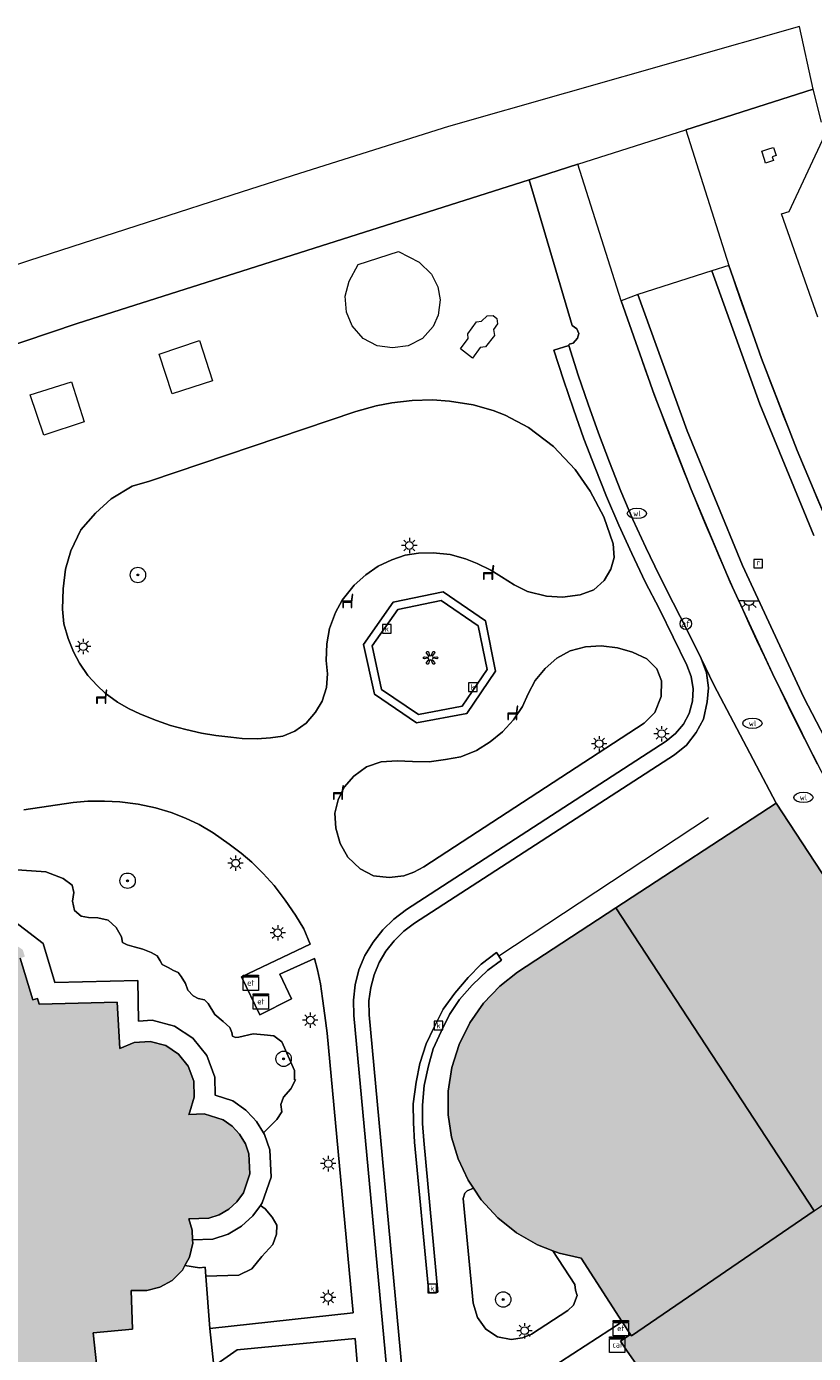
# Model space of a CAD drawing. Header units: metres. Extents: x 196496 to 197479, y 355139 to 356324.
# Tile 119 of 144: x 197076 to 197117, y 356181 to 356250. Entities that reach past the tile are written whole.
import ezdxf
from ezdxf.enums import TextEntityAlignment as Align

# ---------------------------------------------------------------- set-up
doc = ezdxf.new("R2010")
doc.units = ezdxf.units.M
doc.layers.get('0').update_dxf_attribs({"color": 252, "lineweight": 18})
for name, color, linetype, lineweight in [('B-WE-GR-BEPLANTING_CULTUUR_HEESTERS-GV', 252, 'Continuous', 18), ('B-WE-GR-BEPLANTING_CULTUUR_VASTE PLANTENVAK-GV', 252, 'Continuous', 18), ('B-WE-GR-BOOM-S', 252, 'Continuous', 18), ('B-WE-IE-KUNSTOBJECT-S', 252, 'Continuous', 18), ('B-WE-IE-MEUBILAIR_WEGMEUBILAIR-S', 252, 'Continuous', 18), ('B-WE-IE-TERREINAFSCHEIDING_KUNSTMATIG_MUUR-GV', 252, 'Continuous', 18), ('B-WE-KL-DATA-S', 252, 'Continuous', 18), ('B-WE-KL-ET_KAST-S', 252, 'Continuous', 18), ('B-WE-KL-ET_LS_OV_LICHTMAST-S', 252, 'Continuous', 18), ('B-WE-KL-ET_LS_OV_LICHTPUNT-S', 252, 'Continuous', 18), ('B-WE-KL-WATER-S', 252, 'Continuous', 18), ('B-WE-OG-BEBOUWING-GV', 252, 'Continuous', 18), ('B-WE-RI-GWA_KOLK-S', 252, 'Continuous', 18), ('B-WE-RI-GWA_RIOOLPUT-S', 252, 'Continuous', 18), ('B-WE-RI-HWA_GOOT_LIJNGOOT-G', 252, 'Continuous', 18), ('B-WE-VH-VERHARDING_ASFALT-GV', 252, 'Continuous', 18), ('B-WE-VH-VERHARDING_GESLOTEN-GV', 252, 'Continuous', 18), ('B-WE-VH-VERHARDING_OPEN-GV', 252, 'Continuous', 18), ('B-WE-VH-VERHARDING_STRAATBAKSTEEN-GV', 252, 'Continuous', 18), ('B-WE-VW-AFSLUITPAAL-S', 252, 'Continuous', 18)]:
    doc.layers.add(name, color=color, linetype=linetype, lineweight=lineweight)
doc.layers.add('X-XX-AL-PRESENTATIE_GEBOUW3-V', color=7, linetype='Continuous', lineweight=18, true_color=0xf0f0f0)
doc.styles.add('NLCS-ISO', font='NLCS-ISO.ttf')

# ---------------------------------------------------------------- blocks, each defined once
blk = doc.blocks.new('SKL-ET_KAST_ELEKTRA-SO')
at = {"color": 0, "linetype": 'ByBlock', "lineweight": 18}
for points in [[(-2, 2), (2, 2), (2, 1.68), (-2, 1.68)], [(-2, 1.52), (2, 1.52), (2, -2), (-2, -2)]]:
    blk.add_lwpolyline(points, close=True, dxfattribs=at)
at = {"color": 0, "linetype": 'ByBlock', "lineweight": 18, "style": 'NLCS-ISO'}
blk.add_text('et', height=1.5, dxfattribs=at).set_placement((0, 0), align=Align.MIDDLE_CENTER)
blk = doc.blocks.new('SKL-DATA_SIGNAAL_CAIKAST-SO')
at = {"color": 0, "linetype": 'ByBlock', "lineweight": 18}
for points in [[(-2, 2), (2, 2), (2, 1.68), (-2, 1.68)], [(-2, 1.52), (2, 1.52), (2, -2), (-2, -2)]]:
    blk.add_lwpolyline(points, close=True, dxfattribs=at)
at = {"color": 0, "linetype": 'ByBlock', "lineweight": 18, "style": 'NLCS-ISO'}
blk.add_text('cai', height=1.5, dxfattribs=at).set_placement((0, 0), align=Align.MIDDLE_CENTER)
blk = doc.blocks.new('SVW-AFSLUITPAAL-SO')
at = {"lineweight": 18}
blk.add_circle((0, 0), 1.5, dxfattribs=at)
at = {"lineweight": 18, "style": 'NLCS-ISO'}
blk.add_text('af', height=1.8, dxfattribs=at).set_placement((0, 0), align=Align.MIDDLE_CENTER)
blk = doc.blocks.new('SKL-ET_OV_LICHTMAST-SO')
at = {"color": 0, "linetype": 'ByBlock', "lineweight": 18}
for points in [[(-1.25, 0), (-2, 0)], [(-1.41, 1.41), (-0.88, 0.88)], [(0, 2), (0, 1.25)], [(0.88, 0.88), (1.41, 1.41)], [(2, 0), (1.25, 0)], [(-1.41, -1.41), (-0.88, -0.88)], [(0, -1.25), (0, -2)], [(0.88, -0.88), (1.41, -1.41)]]:
    blk.add_lwpolyline(points, dxfattribs=at)
blk.add_circle((0, 0), 1, dxfattribs=at)
blk = doc.blocks.new('SRI-KOLK-SO')
at = {"color": 0, "linetype": 'ByBlock', "lineweight": 18}
blk.add_lwpolyline([(-1.125, -1.125), (1.125, -1.125), (1.125, 1.125), (-1.125, 1.125)], close=True, dxfattribs=at)
at = {"color": 0, "linetype": 'ByBlock', "lineweight": 18, "style": 'NLCS-ISO'}
blk.add_text('k', height=1.5, dxfattribs=at).set_placement((0, 0), align=Align.MIDDLE_CENTER)
blk = doc.blocks.new('SRI-PUT_INSPECTIEPUT_RIOOLPUT-SO')
at = {"color": 0, "linetype": 'ByBlock', "lineweight": 18}
blk.add_lwpolyline([(-1.12, -1.12), (1.12, -1.12), (1.12, 1.12), (-1.12, 1.12)], close=True, dxfattribs=at)
at = {"color": 0, "linetype": 'ByBlock', "lineweight": 18, "style": 'NLCS-ISO'}
blk.add_text('r', height=1.5, dxfattribs=at).set_placement((0, 0.28), align=Align.MIDDLE_CENTER)
blk = doc.blocks.new('SKL-WATER_WATERLEIDINGPUT-SO')
at = {"color": 0, "linetype": 'ByBlock', "lineweight": 18}
blk.add_ellipse((0, 0), major_axis=(2.5, 0), ratio=0.54, dxfattribs=at)
at = {"color": 0, "linetype": 'ByBlock', "lineweight": 18, "style": 'NLCS-ISO'}
blk.add_text('wl', height=1.5, dxfattribs=at).set_placement((0, 0), align=Align.MIDDLE_CENTER)
blk = doc.blocks.new('SIE-KUNSTOBJECT-SO')
at = {"color": 0, "linetype": 'ByBlock', "lineweight": 18, "flags": 128}
blk.add_lwpolyline([(0.27, -0.73, 0.700208), (-0.27, -0.73), (-0.56, -1.53, -1), (-1.05, -1.25), (-0.5, -0.6, 0.700208), (-0.77, -0.13), (-1.6, -0.28, -1), (-1.6, 0.28), (-0.77, 0.13, 0.700208), (-0.5, 0.6), (-1.05, 1.25, -1), (-0.56, 1.53), (-0.27, 0.73, 0.700208), (0.27, 0.73), (0.56, 1.53, -1), (1.05, 1.25), (0.5, 0.6, 0.700208), (0.77, 0.13), (1.6, 0.28, -1), (1.6, -0.28), (0.77, -0.13, 0.700208), (0.5, -0.6), (1.05, -1.25, -1), (0.56, -1.53)], format="xyb", close=True, dxfattribs=at)
blk = doc.blocks.new('SKL-ET_OV_LICHTPUNT-SO')
at = {"color": 0, "linetype": 'ByBlock', "lineweight": 18}
for points in [[(-1.25, 0), (-2.5, 0)], [(1.25, 0), (2.5, 0)], [(-0.92, -0.85), (-1.83, -1.7)], [(0, -1.25), (0, -2.5)], [(0.92, -0.85), (1.83, -1.7)]]:
    blk.add_lwpolyline(points, dxfattribs=at)
blk.add_lwpolyline([(0, 0), (1.25, 0, -1), (-1.25, 0)], format="xyb", close=True, dxfattribs=at)
blk = doc.blocks.new('SIE-WEG_ZITBANK-SO')
at = {"color": 0, "linetype": 'ByBlock', "lineweight": 18}
blk.add_lwpolyline([(-0.91, -1.63), (-0.91, -0.2), (1.09, -0.2), (1.09, -1.63), (1.29, -1.63), (1.29, -0.21), (1.54, 1.78), (1.33, 1.78), (1.11, 0), (-1.11, 0), (-1.11, -1.63)], close=True, dxfattribs=at)
blk = doc.blocks.new('SGR-BOOM_01-SO')
at = {"linetype": 'ByBlock', "lineweight": 18}
h = blk.add_hatch(color=0, dxfattribs=at)
h.dxf.hatch_style = 1
edge = h.paths.add_edge_path()
edge.add_arc((0, 0), 0.25, 0, 360)
at = {"color": 0, "linetype": 'ByBlock', "lineweight": 18}
for radius in [2, 0.25]:
    blk.add_circle((0, 0), radius, dxfattribs=at)

msp = doc.modelspace()

# ---------------------------------------------------------------- hatches: boundary and pattern name
at = {"layer": 'X-XX-AL-PRESENTATIE_GEBOUW3-V'}
for points in [[(197114.735, 356209.547), (197106.404, 356204.103), (197116.714, 356188.354), (197124.824, 356193.897), (197120.343, 356200.675), (197120.48, 356200.794)], [(197107.161, 356181.931), (197107.208, 356181.858), (197116.714, 356188.354), (197106.404, 356204.103), (197101.285, 356200.758), (197100.356, 356200.035), (197099.515, 356199.154), (197098.8, 356198.134), (197098.242, 356197.003), (197097.865, 356195.8), (197097.679, 356194.567), (197097.68, 356193.35), (197097.853, 356192.186), (197098.191, 356191.058), (197098.708, 356189.956), (197098.989, 356189.536), (197099.4, 356188.92), (197100.253, 356187.991), (197101.238, 356187.204), (197102.32, 356186.584), (197103.126, 356186.272), (197103.455, 356186.145), (197104.603, 356185.885), (197106.735, 356182.59)], [(197085.651, 356180.066), (197079.495, 356179.269), (197079.2, 356182.013), (197081.258, 356182.194), (197081.18, 356184.218), (197081.384, 356184.207), (197082.002, 356184.211), (197082.665, 356184.378), (197083.307, 356184.737), (197083.848, 356185.278), (197083.976, 356185.512), (197084.216, 356185.948), (197084.381, 356186.666), (197084.374, 356186.848), (197084.356, 356187.349), (197084.187, 356187.943), (197085.23, 356187.974), (197085.764, 356188.152), (197086.261, 356188.442), (197086.687, 356188.829), (197087.017, 356189.285), (197087.359, 356190.271), (197087.31, 356191.314), (197087.122, 356191.845), (197086.824, 356192.336), (197086.43, 356192.755), (197085.968, 356193.077), (197084.976, 356193.402), (197084.174, 356193.366), (197084.227, 356193.493), (197084.458, 356194.256), (197084.435, 356195.095), (197084.142, 356195.882), (197083.643, 356196.504), (197082.978, 356196.941), (197082.166, 356197.158), (197081.328, 356197.101), (197080.591, 356196.799), (197080.458, 356199.2), (197076.397, 356199.101), (197076.307, 356199.398), (197076.058, 356199.322), (197075.401, 356201.491), (197075.65, 356201.566), (197075.54, 356201.93), (197075.226, 356202.139), (197075.199, 356202.157), (197075.06, 356201.949), (197073.265, 356203.142), (197073.403, 356203.35), (197073.062, 356203.577), (197072.652, 356203.563), (197072.66, 356203.318), (197070.528, 356203.247), (197070.52, 356203.492), (197070.11, 356203.478), (197069.846, 356203.269), (197070.001, 356203.073), (197068.105, 356201.64), (197067.932, 356201.831), (197067.703, 356201.622), (197067.592, 356201.307), (197067.816, 356201.241), (197067.297, 356199.147), (197067.052, 356199.202), (197066.96, 356198.844), (197063.915, 356198.737), (197063.906, 356199.126), (197063.206, 356199.11), (197063.215, 356198.72), (197060.155, 356198.686), (197060.147, 356199.036), (197058.947, 356199.007), (197058.956, 356198.618), (197055.748, 356198.505), (197055.738, 356198.93), (197054.808, 356198.908), (197054.818, 356198.483), (197051.528, 356198.479), (197051.511, 356199.319), (197051.443, 356199.318), (197048.942, 356199.276), (197043.433, 356199.185), (197043.458, 356199.712), (197042.138, 356199.689), (197042.145, 356199.29), (197041.865, 356199.285), (197041.866, 356199.215), (197038.133, 356199.221), (197038.122, 356199.289), (197037.832, 356199.281), (197037.82, 356199.67), (197036.198, 356199.622), (197036.232, 356198.806), (197036.267, 356197.971), (197036.651, 356197.994), (197036.663, 356197.704), (197036.733, 356197.707), (197036.859, 356194.63), (197036.789, 356194.627), (197036.8, 356194.357), (197033.319, 356194.318), (197033.336, 356194.588), (197032.405, 356194.561), (197031.878, 356194.546), (197031.848, 356194.817), (197030.552, 356194.76), (197030.564, 356193.741), (197030.994, 356193.746), (197030.997, 356193.526), (197031.217, 356193.529), (197031.505, 356185.415), (197031.295, 356185.404), (197031.292, 356185.188), (197030.862, 356185.158), (197030.887, 356184.149), (197032.178, 356184.229), (197032.141, 356184.54), (197033.559, 356184.62), (197033.546, 356184.894), (197037.149, 356185.09), (197037.306, 356181.196), (197036.902, 356181.166), (197036.962, 356179.672), (197037.252, 356179.678), (197037.596, 356179.685), (197038.466, 356179.704), (197038.44, 356180.079), (197043.023, 356180.224), (197043.038, 356179.792), (197044.216, 356179.854), (197044.212, 356180.341), (197049.782, 356180.386), (197049.773, 356180.221), (197051.475, 356180.265), (197051.482, 356180.032), (197052.565, 356180.059), (197052.548, 356181.355), (197055.477, 356181.437), (197055.488, 356181.048), (197056.448, 356181.075), (197056.437, 356181.465), (197059.616, 356181.554), (197059.627, 356181.164), (197060.836, 356181.198), (197060.825, 356181.588), (197064.044, 356181.679), (197064.055, 356181.289), (197064.754, 356181.309), (197064.743, 356181.699), (197067.786, 356181.65), (197067.84, 356181.396), (197068.094, 356181.481), (197068.81, 356179.461), (197068.573, 356179.35), (197068.692, 356179.057), (197069.036, 356178.825), (197069.173, 356179.028), (197070.939, 356177.839), (197070.802, 356177.636), (197071.193, 356177.405), (197071.613, 356177.411), (197071.609, 356177.661), (197073.779, 356177.694), (197073.783, 356177.444), (197074.203, 356177.451), (197074.512, 356177.692), (197074.367, 356177.883), (197076.086, 356179.19), (197076.357, 356178.859), (197076.4, 356178.5), (197077.076, 356172.894), (197077.39, 356170.289), (197077.44, 356169.871), (197077.231, 356169.803), (197077.954, 356167.587), (197087.392, 356170.612), (197086.952, 356172.081), (197087.21, 356172.203), (197086.225, 356175.551), (197085.674, 356179.888)], [(197124.824, 356193.897), (197116.714, 356188.354), (197107.208, 356181.858), (197107.161, 356181.931), (197106.634, 356181.573), (197106.997, 356181.054), (197109.139, 356177.997), (197108.97, 356177.937), (197109.114, 356177.532), (197109.519, 356177.676), (197109.499, 356177.732), (197112.406, 356178.752), (197114.181, 356179.375), (197120.996, 356181.813), (197121.091, 356181.606), (197121.734, 356181.829), (197121.571, 356182.07), (197124.385, 356183.066), (197124.576, 356182.783), (197125.2, 356183.004), (197125.009, 356183.286), (197127.808, 356184.277), (197128, 356183.995), (197128.66, 356184.228), (197128.523, 356184.429), (197128.469, 356184.509), (197129.498, 356186.69)]]:
    msp.add_hatch(color=256, dxfattribs=at).paths.add_polyline_path(points)

# ---------------------------------------------------------------- linework, layer by layer
at = {"layer": 'B-WE-GR-BEPLANTING_CULTUUR_HEESTERS-GV', "flags": 128}
for points in [[(197073.672, 356204.493), (197076.593, 356202.248), (197077.207, 356200.221), (197081.531, 356200.326), (197081.558, 356198.219), (197082.274, 356198.268), (197083.434, 356197.958), (197084.392, 356197.328), (197085.111, 356196.432), (197085.53, 356195.308), (197085.555, 356194.37), (197086.464, 356194.072), (197087.153, 356193.592), (197087.509, 356193.213), (197087.704, 356193.005), (197088.064, 356192.412), (197088.762, 356193.1), (197089.027, 356193.507), (197088.971, 356193.885), (197089.111, 356194.262), (197089.491, 356194.701), (197089.725, 356195.166), (197089.684, 356195.165), (197089.675, 356195.648), (197089.012, 356197.145), (197088.598, 356197.446), (197088.108, 356197.498), (197087.52, 356197.548), (197086.784, 356197.379), (197086.603, 356197.373), (197086.448, 356197.443), (197086.419, 356197.617), (197086.308, 356197.883), (197085.966, 356198.192), (197085.535, 356198.568), (197085.191, 356199.127), (197084.997, 356199.324), (197084.661, 356199.39), (197084.41, 356199.535), (197084.127, 356199.82), (197084.011, 356200.178), (197083.79, 356200.538), (197083.633, 356200.742), (197083.384, 356200.847), (197083.097, 356201.004), (197082.792, 356201.165), (197082.685, 356201.348), (197082.528, 356201.613), (197082.223, 356201.788), (197081.787, 356201.958), (197081.33, 356202.071), (197080.977, 356202.175), (197080.728, 356202.311), (197080.679, 356202.601), (197080.395, 356203.089), (197079.977, 356203.457), (197079.451, 356203.594), (197078.963, 356203.604), (197078.587, 356203.671), (197078.23, 356203.971), (197078.132, 356204.461), (197078.198, 356204.908), (197078.112, 356205.282), (197077.637, 356205.636), (197076.738, 356205.981), (197074.986, 356206.095)], [(197075.401, 356201.491), (197076.058, 356199.322), (197076.307, 356199.398), (197076.397, 356199.101), (197080.458, 356199.2), (197080.591, 356196.799), (197081.328, 356197.101), (197082.166, 356197.158), (197082.978, 356196.941), (197083.643, 356196.504), (197084.142, 356195.882), (197084.435, 356195.095), (197084.458, 356194.256), (197084.227, 356193.493), (197084.174, 356193.366), (197084.976, 356193.402), (197085.968, 356193.077), (197086.43, 356192.755), (197086.824, 356192.336), (197087.122, 356191.845), (197087.31, 356191.314), (197087.359, 356190.271), (197087.017, 356189.285), (197086.687, 356188.829), (197086.261, 356188.442), (197085.764, 356188.152), (197085.23, 356187.974), (197084.187, 356187.943), (197084.356, 356187.349), (197084.374, 356186.848), (197085.424, 356186.879), (197086.22, 356187.144), (197086.915, 356187.55), (197087.511, 356188.092), (197087.906, 356188.636), (197088.003, 356188.771), (197088.468, 356190.111), (197088.401, 356191.528), (197088.121, 356192.319), (197088.064, 356192.412), (197087.704, 356193.005), (197087.509, 356193.213), (197087.153, 356193.592), (197086.464, 356194.072), (197085.555, 356194.37), (197085.53, 356195.308), (197085.111, 356196.432), (197084.392, 356197.328), (197083.434, 356197.958), (197082.274, 356198.268), (197081.558, 356198.219), (197081.531, 356200.326), (197077.207, 356200.221), (197076.593, 356202.248), (197073.672, 356204.493)]]:
    msp.add_lwpolyline(points, dxfattribs=at)
msp.add_lwpolyline([(197087.906, 356188.636), (197087.511, 356188.092), (197086.915, 356187.55), (197086.22, 356187.144), (197085.424, 356186.879), (197084.374, 356186.848), (197084.381, 356186.666), (197084.216, 356185.948), (197083.976, 356185.512), (197084.741, 356185.391), (197085.038, 356185.43), (197085.072, 356184.956), (197086.786, 356185.016), (197087.457, 356185.346), (197087.985, 356185.974), (197088.551, 356186.599), (197088.744, 356187.149), (197088.764, 356187.615), (197088.518, 356188.033), (197088.158, 356188.455)], close=True, dxfattribs=at)
at = {"layer": 'B-WE-GR-BEPLANTING_CULTUUR_VASTE PLANTENVAK-GV', "flags": 128}
for points in [[(197092.862, 356229.915), (197082.132, 356226.288), (197081.233, 356226.03), (197080.145, 356225.371), (197079.332, 356224.624), (197078.553, 356223.75), (197078.046, 356222.673), (197077.761, 356221.717), (197077.638, 356220.683), (197077.607, 356219.633), (197077.68, 356218.867), (197077.907, 356218.113), (197078.172, 356217.417), (197078.499, 356216.833), (197078.93, 356216.187), (197079.411, 356215.67), (197079.832, 356215.261), (197080.47, 356214.804), (197081.043, 356214.474), (197081.661, 356214.178), (197082.503, 356213.842), (197083.227, 356213.583), (197084.031, 356213.376), (197084.833, 356213.189), (197085.584, 356213.064), (197086.365, 356212.971), (197086.961, 356212.908), (197087.737, 356212.898), (197088.426, 356212.945), (197089.08, 356213.034), (197089.691, 356213.283), (197090.29, 356213.705), (197090.772, 356214.274), (197091.113, 356214.848), (197091.341, 356215.557), (197091.389, 356216.269), (197091.335, 356216.972), (197091.356, 356217.83), (197091.506, 356218.621), (197091.82, 356219.469), (197092.159, 356220.105), (197092.782, 356220.876), (197093.394, 356221.415), (197094.033, 356221.865), (197094.74, 356222.205), (197095.443, 356222.448), (197096.126, 356222.539), (197096.901, 356222.568), (197097.778, 356222.473), (197098.569, 356222.259), (197099.185, 356222.014), (197099.892, 356221.662), (197100.451, 356221.309), (197101.111, 356220.894), (197101.808, 356220.553), (197102.786, 356220.316), (197103.629, 356220.257), (197104.542, 356220.38), (197105.253, 356220.637), (197105.799, 356221.117), (197106.137, 356221.705), (197106.312, 356222.321), (197106.252, 356223.022), (197105.778, 356224.441), (197105.065, 356225.777), (197104.291, 356226.898), (197103.161, 356228.085), (197101.85, 356229.071), (197100.645, 356229.713), (197100.022, 356229.965), (197098.982, 356230.252), (197097.752, 356230.447), (197096.851, 356230.519), (197095.809, 356230.478), (197094.752, 356230.353), (197093.926, 356230.199)], [(197107.866, 356213.713), (197108.426, 356214.259), (197108.765, 356215.091), (197108.772, 356215.907), (197108.532, 356216.528), (197108.009, 356217.059), (197107.272, 356217.396), (197106.48, 356217.629), (197105.641, 356217.734), (197104.826, 356217.675), (197104.031, 356217.467), (197103.331, 356217.09), (197102.717, 356216.552), (197102.205, 356215.925), (197101.843, 356215.233), (197101.54, 356214.574), (197101.076, 356213.878), (197100.501, 356213.25), (197099.854, 356212.732), (197099.153, 356212.293), (197098.342, 356211.961), (197097.53, 356211.815), (197096.689, 356211.701), (197095.826, 356211.722), (197095.02, 356211.756), (197094.18, 356211.694), (197093.424, 356211.429), (197092.769, 356210.949), (197092.268, 356210.386), (197091.953, 356209.73), (197091.781, 356209.022), (197091.821, 356208.253), (197092.063, 356207.454), (197092.455, 356206.747), (197093.096, 356206.137), (197093.792, 356205.765), (197094.609, 356205.679), (197095.368, 356205.774), (197095.885, 356205.967), (197096.415, 356206.233)], [(197098.989, 356189.536), (197098.669, 356189.401), (197098.543, 356189.265), (197098.457, 356188.992), (197098.976, 356183.558), (197099.201, 356182.813), (197099.639, 356182.207), (197100.242, 356181.806), (197100.955, 356181.658), (197101.542, 356181.743), (197102.004, 356181.95), (197103.9, 356183.177), (197104.192, 356183.45), (197104.384, 356183.945), (197104.308, 356184.238), (197104.263, 356184.531), (197103.126, 356186.272), (197102.32, 356186.584), (197101.238, 356187.204), (197100.253, 356187.991), (197099.4, 356188.92)]]:
    msp.add_lwpolyline(points, close=True, dxfattribs=at)
for points in [[(197074.986, 356206.095), (197076.738, 356205.981), (197077.637, 356205.636), (197078.112, 356205.282), (197078.198, 356204.908), (197078.132, 356204.461), (197078.23, 356203.971), (197078.587, 356203.671), (197078.963, 356203.604), (197079.451, 356203.594), (197079.977, 356203.457), (197080.395, 356203.089), (197080.679, 356202.601), (197080.728, 356202.311), (197080.977, 356202.175), (197081.33, 356202.071), (197081.787, 356201.958), (197082.223, 356201.788), (197082.528, 356201.613), (197082.685, 356201.348), (197082.792, 356201.165), (197083.097, 356201.004), (197083.384, 356200.847), (197083.633, 356200.742), (197083.79, 356200.538), (197084.011, 356200.178), (197084.127, 356199.82), (197084.41, 356199.535), (197084.661, 356199.39), (197084.997, 356199.324), (197085.191, 356199.127), (197085.535, 356198.568), (197085.966, 356198.192), (197086.308, 356197.883), (197086.419, 356197.617), (197086.448, 356197.443), (197086.603, 356197.373), (197086.784, 356197.379), (197087.52, 356197.548), (197088.108, 356197.498), (197088.598, 356197.446), (197089.012, 356197.145), (197089.675, 356195.648), (197089.684, 356195.165), (197089.725, 356195.166), (197089.491, 356194.701), (197089.111, 356194.262), (197088.971, 356193.885), (197089.027, 356193.507), (197088.762, 356193.1), (197088.064, 356192.412), (197088.121, 356192.319), (197088.401, 356191.528), (197088.468, 356190.111), (197088.003, 356188.771), (197087.906, 356188.636), (197088.158, 356188.455), (197088.518, 356188.033), (197088.764, 356187.615), (197088.744, 356187.149), (197088.551, 356186.599), (197087.985, 356185.974), (197087.457, 356185.346), (197086.786, 356185.016), (197085.072, 356184.956), (197085.27, 356182.241), (197092.724, 356183.057), (197091.382, 356197.594), (197091.257, 356198.512), (197091.143, 356199.385), (197091.024, 356200.157), (197090.868, 356200.885), (197090.721, 356201.467), (197088.919, 356200.654), (197089.525, 356199.372), (197087.879, 356198.55), (197086.926, 356200.52), (197090.501, 356202.221), (197090.156, 356203.018), (197089.728, 356203.728), (197089.2, 356204.505), (197088.629, 356205.27), (197088.05, 356205.9), (197087.452, 356206.484), (197086.897, 356206.952), (197086.287, 356207.417), (197085.44, 356208), (197084.713, 356208.441), (197084.001, 356208.774), (197083.261, 356209.058), (197082.448, 356209.305), (197081.548, 356209.501), (197080.582, 356209.614), (197079.8, 356209.651), (197078.929, 356209.645), (197078.166, 356209.579), (197075.601, 356209.194)], [(197109.139, 356177.997), (197106.997, 356181.054), (197106.634, 356181.573), (197107.161, 356181.931), (197106.735, 356182.59), (197102.876, 356180.096)]]:
    msp.add_lwpolyline(points, dxfattribs=at)
at = {"layer": 'B-WE-IE-TERREINAFSCHEIDING_KUNSTMATIG_MUUR-GV', "flags": 128}
for points in [[(197094.81, 356219.994), (197093.266, 356217.793), (197093.838, 356215.21), (197096.034, 356213.727), (197098.651, 356214.206), (197100.138, 356216.415), (197099.614, 356219.031), (197097.411, 356220.535)], [(197093.72, 356217.725), (197095.056, 356219.617), (197097.316, 356220.089), (197099.228, 356218.773), (197099.706, 356216.505), (197098.4, 356214.592), (197096.131, 356214.158), (197094.21, 356215.465)]]:
    msp.add_lwpolyline(points, close=True, dxfattribs=at)
at = {"layer": 'B-WE-OG-BEBOUWING-GV', "flags": 128}
for points in [[(197114.735, 356209.547), (197106.404, 356204.103), (197116.714, 356188.354), (197124.824, 356193.897), (197120.343, 356200.675), (197120.48, 356200.794)], [(197107.161, 356181.931), (197107.208, 356181.858), (197116.714, 356188.354), (197106.404, 356204.103), (197101.285, 356200.758), (197100.356, 356200.035), (197099.515, 356199.154), (197098.8, 356198.134), (197098.242, 356197.003), (197097.865, 356195.8), (197097.679, 356194.567), (197097.68, 356193.35), (197097.853, 356192.186), (197098.191, 356191.058), (197098.708, 356189.956), (197098.989, 356189.536), (197099.4, 356188.92), (197100.253, 356187.991), (197101.238, 356187.204), (197102.32, 356186.584), (197103.126, 356186.272), (197103.455, 356186.145), (197104.603, 356185.885), (197106.735, 356182.59)]]:
    msp.add_lwpolyline(points, close=True, dxfattribs=at)
for points in [[(197079.495, 356179.269), (197079.2, 356182.013), (197081.258, 356182.194), (197081.18, 356184.218), (197081.384, 356184.207), (197082.002, 356184.211), (197082.665, 356184.378), (197083.307, 356184.737), (197083.848, 356185.278), (197083.976, 356185.512), (197084.216, 356185.948), (197084.381, 356186.666), (197084.374, 356186.848), (197084.356, 356187.349), (197084.187, 356187.943), (197085.23, 356187.974), (197085.764, 356188.152), (197086.261, 356188.442), (197086.687, 356188.829), (197087.017, 356189.285), (197087.359, 356190.271), (197087.31, 356191.314), (197087.122, 356191.845), (197086.824, 356192.336), (197086.43, 356192.755), (197085.968, 356193.077), (197084.976, 356193.402), (197084.174, 356193.366), (197084.227, 356193.493), (197084.458, 356194.256), (197084.435, 356195.095), (197084.142, 356195.882), (197083.643, 356196.504), (197082.978, 356196.941), (197082.166, 356197.158), (197081.328, 356197.101), (197080.591, 356196.799), (197080.458, 356199.2), (197076.397, 356199.101), (197076.307, 356199.398), (197076.058, 356199.322), (197075.401, 356201.491)], [(197116.714, 356188.354), (197107.208, 356181.858), (197107.161, 356181.931), (197106.634, 356181.573), (197106.997, 356181.054), (197109.139, 356177.997), (197108.97, 356177.937), (197109.114, 356177.532), (197109.519, 356177.676), (197109.499, 356177.732), (197112.406, 356178.752), (197114.181, 356179.375), (197120.996, 356181.813)]]:
    msp.add_lwpolyline(points, dxfattribs=at)
at = {"layer": 'B-WE-RI-HWA_GOOT_LIJNGOOT-G'}
for points in [[(197112.282, 356237.493, 0.08976), (197140.424, 356186.211)], [(197112.282, 356237.493, 0.08976), (197140.424, 356186.211)], [(197106.675, 356235.672, 0.089022), (197135.78, 356182.646)], [(197106.675, 356235.672, 0.089022), (197135.78, 356182.646)]]:
    msp.add_lwpolyline(points, format="xyb", dxfattribs=at)
at = {"layer": 'B-WE-RI-HWA_GOOT_LIJNGOOT-G', "flags": 128}
for points in [[(197115.836, 356227.878), (197117.837, 356223.158)], [(197110.313, 356225.858), (197112.355, 356221.039)], [(197112.355, 356221.039), (197114.543, 356216.285)], [(197114.543, 356216.285), (197116.876, 356211.6)], [(197111.217, 356208.782), (197100.306, 356201.598)]]:
    msp.add_lwpolyline(points, dxfattribs=at)
at = {"layer": 'B-WE-VH-VERHARDING_ASFALT-GV', "flags": 128}
msp.add_lwpolyline([(197068.75, 356231.238), (197078.376, 356234.479), (197101.884, 356241.957), (197104.419, 356242.764), (197110.037, 356244.551), (197116.675, 356246.662), (197115.953, 356249.924), (197097.685, 356244.735), (197089.947, 356242.276), (197086.955, 356241.325), (197082.007, 356239.729), (197075.844, 356237.741), (197073.943, 356237.114)], dxfattribs=at)
at = {"layer": 'B-WE-VH-VERHARDING_GESLOTEN-GV', "flags": 128}
msp.add_lwpolyline([(197093.72, 356217.725), (197094.21, 356215.465), (197096.131, 356214.158), (197098.4, 356214.592), (197099.706, 356216.505), (197099.228, 356218.773), (197097.316, 356220.089), (197095.056, 356219.617)], close=True, dxfattribs=at)
at = {"layer": 'B-WE-VH-VERHARDING_OPEN-GV', "flags": 128}
for points in [[(197095.678, 356167.228), (197092.763, 356198.515), (197092.75, 356199.312), (197092.831, 356200.095), (197093.03, 356200.889), (197093.344, 356201.626), (197093.764, 356202.33), (197094.271, 356202.963), (197094.853, 356203.52), (197095.506, 356204.022), (197109.017, 356212.78), (197109.507, 356213.166), (197109.92, 356213.659), (197110.214, 356214.215), (197110.384, 356214.85), (197110.427, 356215.498), (197110.325, 356216.125), (197110.101, 356216.717), (197109.39, 356218.176), (197108.663, 356219.63), (197107.933, 356221.051), (197107.225, 356222.528), (197106.561, 356223.996), (197105.919, 356225.485), (197105.315, 356226.983), (197104.73, 356228.497), (197104.193, 356230.028), (197103.672, 356231.548), (197103.178, 356233.098), (197103.955, 356233.337), (197103.972, 356233.406), (197104.174, 356233.459), (197104.404, 356233.719), (197104.47, 356233.974), (197104.362, 356234.211), (197104.128, 356234.377), (197101.884, 356241.957), (197078.376, 356234.479), (197068.75, 356231.238)], [(197116.697, 356223.461), (197113.889, 356230.292), (197111.395, 356237.22), (197107.548, 356235.996), (197110.108, 356228.904), (197112.987, 356221.912), (197116.18, 356215.04), (197119.677, 356208.31)], [(197117.837, 356223.158), (197115.836, 356227.878), (197113.984, 356232.658), (197112.282, 356237.493), (197111.395, 356237.22), (197113.889, 356230.292), (197116.697, 356223.461)], [(197119.677, 356208.31), (197116.18, 356215.04), (197112.987, 356221.912), (197110.108, 356228.904), (197107.548, 356235.996), (197106.675, 356235.672), (197108.419, 356230.737), (197110.313, 356225.858), (197112.355, 356221.039), (197114.543, 356216.285), (197116.876, 356211.6)], [(197096.466, 356167.293), (197093.557, 356198.545), (197093.543, 356199.277), (197093.643, 356199.964), (197093.818, 356200.615), (197094.082, 356201.26), (197094.432, 356201.856), (197094.858, 356202.397), (197095.36, 356202.886), (197095.929, 356203.31), (197109.45, 356212.064), (197110.072, 356212.569), (197110.585, 356213.221), (197110.968, 356213.918), (197111.145, 356214.819), (197111.226, 356215.54), (197111.121, 356216.32), (197110.832, 356217.069), (197110.118, 356218.539), (197109.374, 356219.97), (197108.655, 356221.394), (197107.956, 356222.841), (197107.284, 356224.288), (197106.667, 356225.772), (197106.065, 356227.276), (197105.49, 356228.778), (197104.958, 356230.295), (197104.442, 356231.807), (197103.955, 356233.337), (197103.178, 356233.098), (197103.672, 356231.548), (197104.193, 356230.028), (197104.73, 356228.497), (197105.315, 356226.983), (197105.919, 356225.485), (197106.561, 356223.996), (197107.225, 356222.528), (197107.933, 356221.051), (197108.663, 356219.63), (197109.39, 356218.176), (197110.101, 356216.717), (197110.325, 356216.125), (197110.427, 356215.498), (197110.384, 356214.85), (197110.214, 356214.215), (197109.92, 356213.659), (197109.507, 356213.166), (197109.017, 356212.78), (197095.506, 356204.022), (197094.853, 356203.52), (197094.271, 356202.963), (197093.764, 356202.33), (197093.344, 356201.626), (197093.03, 356200.889), (197092.831, 356200.095), (197092.75, 356199.312), (197092.763, 356198.515), (197095.678, 356167.228)], [(197075.601, 356209.194), (197078.166, 356209.579), (197078.929, 356209.645), (197079.8, 356209.651), (197080.582, 356209.614), (197081.548, 356209.501), (197082.448, 356209.305), (197083.261, 356209.058), (197084.001, 356208.774), (197084.713, 356208.441), (197085.44, 356208), (197086.287, 356207.417), (197086.897, 356206.952), (197087.452, 356206.484), (197088.05, 356205.9), (197088.629, 356205.27), (197089.2, 356204.505), (197089.728, 356203.728), (197090.156, 356203.018), (197090.501, 356202.221), (197086.926, 356200.52), (197087.879, 356198.55), (197089.525, 356199.372), (197088.919, 356200.654), (197090.721, 356201.467), (197090.868, 356200.885), (197091.024, 356200.157), (197091.143, 356199.385), (197091.257, 356198.512), (197091.382, 356197.594), (197092.724, 356183.057), (197085.27, 356182.241), (197085.485, 356180.279), (197086.698, 356181.135), (197092.838, 356181.715), (197093.022, 356179.415)], [(197093.022, 356179.415), (197092.838, 356181.715), (197086.698, 356181.135), (197085.485, 356180.279), (197085.27, 356182.241), (197085.072, 356184.956), (197085.038, 356185.43), (197084.741, 356185.391), (197083.976, 356185.512), (197083.848, 356185.278), (197083.307, 356184.737), (197082.665, 356184.378), (197082.002, 356184.211), (197081.384, 356184.207), (197081.18, 356184.218), (197081.258, 356182.194), (197079.2, 356182.013), (197079.495, 356179.269)]]:
    msp.add_lwpolyline(points, dxfattribs=at)
for points in [[(197092.99, 356237.561), (197095.089, 356238.227), (197096.172, 356237.672), (197096.8, 356237.056), (197097.135, 356236.394), (197097.264, 356235.71), (197097.151, 356234.926), (197096.894, 356234.326), (197096.333, 356233.71), (197095.589, 356233.324), (197094.778, 356233.217), (197093.981, 356233.327), (197093.246, 356233.713), (197092.685, 356234.366), (197092.39, 356235.081), (197092.322, 356235.914), (197092.52, 356236.686)], [(197098.314, 356233.16), (197098.723, 356233.712), (197098.696, 356233.953), (197099.142, 356234.571), (197099.407, 356234.61), (197099.701, 356234.883), (197100.009, 356234.901), (197100.2, 356234.753), (197100.24, 356234.465), (197100.03, 356234.165), (197100.081, 356233.861), (197099.619, 356233.266), (197099.348, 356233.235), (197098.949, 356232.691)], [(197082.637, 356232.892), (197084.737, 356233.599), (197085.417, 356231.498), (197083.31, 356230.823)], [(197075.917, 356230.775), (197078.079, 356231.461), (197078.742, 356229.371), (197076.632, 356228.686)], [(197092.862, 356229.915), (197093.926, 356230.199), (197094.752, 356230.353), (197095.809, 356230.478), (197096.851, 356230.519), (197097.752, 356230.447), (197098.982, 356230.252), (197100.022, 356229.965), (197100.645, 356229.713), (197101.85, 356229.071), (197103.161, 356228.085), (197104.291, 356226.898), (197105.065, 356225.777), (197105.778, 356224.441), (197106.252, 356223.022), (197106.312, 356222.321), (197106.137, 356221.705), (197105.799, 356221.117), (197105.253, 356220.637), (197104.542, 356220.38), (197103.629, 356220.257), (197102.786, 356220.316), (197101.808, 356220.553), (197101.111, 356220.894), (197100.451, 356221.309), (197099.892, 356221.662), (197099.185, 356222.014), (197098.569, 356222.259), (197097.778, 356222.473), (197096.901, 356222.568), (197096.126, 356222.539), (197095.443, 356222.448), (197094.74, 356222.205), (197094.033, 356221.865), (197093.394, 356221.415), (197092.782, 356220.876), (197092.159, 356220.105), (197091.82, 356219.469), (197091.506, 356218.621), (197091.356, 356217.83), (197091.335, 356216.972), (197091.389, 356216.269), (197091.341, 356215.557), (197091.113, 356214.848), (197090.772, 356214.274), (197090.29, 356213.705), (197089.691, 356213.283), (197089.08, 356213.034), (197088.426, 356212.945), (197087.737, 356212.898), (197086.961, 356212.908), (197086.365, 356212.971), (197085.584, 356213.064), (197084.833, 356213.189), (197084.031, 356213.376), (197083.227, 356213.583), (197082.503, 356213.842), (197081.661, 356214.178), (197081.043, 356214.474), (197080.47, 356214.804), (197079.832, 356215.261), (197079.411, 356215.67), (197078.93, 356216.187), (197078.499, 356216.833), (197078.172, 356217.417), (197077.907, 356218.113), (197077.68, 356218.867), (197077.607, 356219.633), (197077.638, 356220.683), (197077.761, 356221.717), (197078.046, 356222.673), (197078.553, 356223.75), (197079.332, 356224.624), (197080.145, 356225.371), (197081.233, 356226.03), (197082.132, 356226.288)], [(197094.81, 356219.994), (197097.411, 356220.535), (197099.614, 356219.031), (197100.138, 356216.415), (197098.651, 356214.206), (197096.034, 356213.727), (197093.838, 356215.21), (197093.266, 356217.793)], [(197107.866, 356213.713), (197096.415, 356206.233), (197095.885, 356205.967), (197095.368, 356205.774), (197094.609, 356205.679), (197093.792, 356205.765), (197093.096, 356206.137), (197092.455, 356206.747), (197092.063, 356207.454), (197091.821, 356208.253), (197091.781, 356209.022), (197091.953, 356209.73), (197092.268, 356210.386), (197092.769, 356210.949), (197093.424, 356211.429), (197094.18, 356211.694), (197095.02, 356211.756), (197095.826, 356211.722), (197096.689, 356211.701), (197097.53, 356211.815), (197098.342, 356211.961), (197099.153, 356212.293), (197099.854, 356212.732), (197100.501, 356213.25), (197101.076, 356213.878), (197101.54, 356214.574), (197101.843, 356215.233), (197102.205, 356215.925), (197102.717, 356216.552), (197103.331, 356217.09), (197104.031, 356217.467), (197104.826, 356217.675), (197105.641, 356217.734), (197106.48, 356217.629), (197107.272, 356217.396), (197108.009, 356217.059), (197108.532, 356216.528), (197108.772, 356215.907), (197108.765, 356215.091), (197108.426, 356214.259)]]:
    msp.add_lwpolyline(points, close=True, dxfattribs=at)
at = {"layer": 'B-WE-VH-VERHARDING_STRAATBAKSTEEN-GV', "flags": 128}
for points in [[(197117.103, 356244.958), (197116.675, 356246.662), (197110.037, 356244.551), (197112.282, 356237.493), (197113.984, 356232.658), (197115.836, 356227.878), (197117.837, 356223.158)], [(197116.902, 356234.809), (197115.014, 356240.179), (197115.421, 356240.305), (197117.273, 356244.282)], [(197116.876, 356211.6), (197114.543, 356216.285), (197112.355, 356221.039), (197110.313, 356225.858), (197108.419, 356230.737), (197106.675, 356235.672), (197104.419, 356242.764), (197101.884, 356241.957), (197104.128, 356234.377), (197104.362, 356234.211), (197104.47, 356233.974), (197104.404, 356233.719), (197104.174, 356233.459), (197103.972, 356233.406), (197103.955, 356233.337), (197104.442, 356231.807), (197104.958, 356230.295), (197105.49, 356228.778), (197106.065, 356227.276), (197106.667, 356225.772), (197107.284, 356224.288), (197107.956, 356222.841), (197108.655, 356221.394), (197109.374, 356219.97), (197110.118, 356218.539), (197110.832, 356217.069), (197111.498, 356215.698), (197114.735, 356209.547), (197120.48, 356200.794)], [(197102.876, 356180.096), (197106.735, 356182.59), (197104.603, 356185.885), (197103.455, 356186.145), (197103.126, 356186.272), (197104.263, 356184.531), (197104.308, 356184.238), (197104.384, 356183.945), (197104.192, 356183.45), (197103.9, 356183.177), (197102.004, 356181.95), (197101.542, 356181.743), (197100.955, 356181.658), (197100.242, 356181.806), (197099.639, 356182.207), (197099.201, 356182.813), (197098.976, 356183.558), (197098.457, 356188.992), (197098.543, 356189.265), (197098.669, 356189.401), (197098.989, 356189.536), (197098.708, 356189.956), (197098.191, 356191.058), (197097.853, 356192.186), (197097.68, 356193.35), (197097.679, 356194.567), (197097.865, 356195.8), (197098.242, 356197.003), (197098.8, 356198.134), (197099.515, 356199.154), (197100.356, 356200.035), (197101.285, 356200.758), (197106.404, 356204.103), (197114.735, 356209.547), (197111.498, 356215.698), (197110.832, 356217.069), (197111.121, 356216.32), (197111.226, 356215.54), (197111.145, 356214.819), (197110.968, 356213.918), (197110.585, 356213.221), (197110.072, 356212.569), (197109.45, 356212.064), (197095.929, 356203.31), (197095.36, 356202.886), (197094.858, 356202.397), (197094.432, 356201.856), (197094.082, 356201.26), (197093.818, 356200.615), (197093.643, 356199.964), (197093.543, 356199.277), (197093.557, 356198.545), (197096.466, 356167.293)]]:
    msp.add_lwpolyline(points, dxfattribs=at)
for points in [[(197114.183, 356242.823), (197114.126, 356243.009), (197113.993, 356243.444), (197114.414, 356243.575), (197114.602, 356243.634), (197114.748, 356243.223), (197114.537, 356243.148), (197114.599, 356242.96)], [(197100.19, 356201.785), (197099.395, 356201.186), (197098.714, 356200.488), (197098.021, 356199.673), (197097.42, 356198.847), (197096.922, 356197.876), (197096.522, 356197.034), (197096.193, 356196.017), (197096.006, 356195.047), (197095.853, 356193.918), (197095.865, 356192.926), (197095.929, 356191.918), (197096.67, 356184.086), (197097.13, 356184.117), (197096.406, 356192.009), (197096.336, 356192.901), (197096.336, 356193.854), (197096.418, 356194.865), (197096.646, 356195.89), (197096.901, 356196.783), (197097.308, 356197.671), (197097.741, 356198.557), (197098.268, 356199.343), (197098.918, 356200.087), (197099.739, 356200.859), (197100.455, 356201.386)], [(197100.19, 356201.785), (197100.455, 356201.386), (197099.739, 356200.859), (197098.918, 356200.087), (197098.268, 356199.343), (197097.741, 356198.557), (197097.308, 356197.671), (197096.901, 356196.783), (197096.646, 356195.89), (197096.418, 356194.865), (197096.336, 356193.854), (197096.336, 356192.901), (197096.406, 356192.009), (197097.13, 356184.117), (197096.67, 356184.086), (197095.929, 356191.918), (197095.865, 356192.926), (197095.853, 356193.918), (197096.006, 356195.047), (197096.193, 356196.017), (197096.522, 356197.034), (197096.922, 356197.876), (197097.42, 356198.847), (197098.021, 356199.673), (197098.714, 356200.488), (197099.395, 356201.186)]]:
    msp.add_lwpolyline(points, close=True, dxfattribs=at)

# ---------------------------------------------------------------- block references
at = {"layer": 'B-WE-GR-BOOM-S', "xscale": 0.2, "yscale": 0.2, "zscale": 0.2}
for p in [(197081.533, 356221.411), (197080.994, 356205.517), (197089.114, 356196.255), (197100.54, 356183.744)]:
    msp.add_blockref('SGR-BOOM_01-SO', p, dxfattribs=at)
at = {"layer": 'B-WE-IE-KUNSTOBJECT-S', "xscale": 0.2, "yscale": 0.2, "zscale": 0.2}
msp.add_blockref('SIE-KUNSTOBJECT-SO', (197096.759, 356217.104), dxfattribs=at)
at = {"layer": 'B-WE-IE-MEUBILAIR_WEGMEUBILAIR-S', "xscale": 0.2, "yscale": 0.2, "zscale": 0.2}
for p in [(197099.737, 356221.528), (197092.412, 356220.044), (197079.605, 356215.065), (197100.995, 356214.227), (197091.923, 356210.087)]:
    msp.add_blockref('SIE-WEG_ZITBANK-SO', p, dxfattribs=at)
at = {"layer": 'B-WE-KL-DATA-S', "xscale": 0.2, "yscale": 0.2, "zscale": 0.2}
msp.add_blockref('SKL-DATA_SIGNAAL_CAIKAST-SO', (197106.466, 356181.395), dxfattribs=at)
at = {"layer": 'B-WE-KL-ET_KAST-S', "xscale": 0.2, "yscale": 0.2, "zscale": 0.2}
for p in [(197087.406, 356200.214), (197087.931, 356199.242), (197106.657, 356182.251)]:
    msp.add_blockref('SKL-ET_KAST_ELEKTRA-SO', p, dxfattribs=at)
at = {"layer": 'B-WE-KL-ET_LS_OV_LICHTMAST-S', "xscale": 0.2, "yscale": 0.2, "zscale": 0.2}
for p in [(197095.655, 356222.944), (197078.684, 356217.686), (197105.53, 356212.64), (197108.782, 356213.159), (197086.613, 356206.428), (197088.806, 356202.807), (197090.498, 356198.267), (197091.437, 356190.807), (197091.43, 356183.849), (197101.652, 356182.122)]:
    msp.add_blockref('SKL-ET_OV_LICHTMAST-SO', p, dxfattribs=at)
at = {"layer": 'B-WE-KL-ET_LS_OV_LICHTPUNT-S', "xscale": 0.2, "yscale": 0.2, "zscale": 0.2}
msp.add_blockref('SKL-ET_OV_LICHTPUNT-SO', (197113.327, 356220.068), dxfattribs=at)
at = {"layer": 'B-WE-KL-WATER-S', "xscale": 0.2, "yscale": 0.2, "zscale": 0.2}
for p in [(197107.497, 356224.613), (197113.507, 356213.699), (197116.159, 356209.85)]:
    msp.add_blockref('SKL-WATER_WATERLEIDINGPUT-SO', p, dxfattribs=at)
at = {"layer": 'B-WE-RI-GWA_KOLK-S', "xscale": 0.2, "yscale": 0.2, "zscale": 0.2}
for p in [(197094.481, 356218.617), (197098.959, 356215.587), (197097.175, 356197.985), (197096.85, 356184.32)]:
    msp.add_blockref('SRI-KOLK-SO', p, dxfattribs=at)
at = {"layer": 'B-WE-RI-GWA_RIOOLPUT-S', "xscale": 0.2, "yscale": 0.2, "zscale": 0.2}
msp.add_blockref('SRI-PUT_INSPECTIEPUT_RIOOLPUT-SO', (197113.811, 356222), dxfattribs=at)
at = {"layer": 'B-WE-VW-AFSLUITPAAL-S', "xscale": 0.2, "yscale": 0.2, "zscale": 0.2}
msp.add_blockref('SVW-AFSLUITPAAL-SO', (197110.038, 356218.879), dxfattribs=at)

doc.saveas('drawing.dxf')
